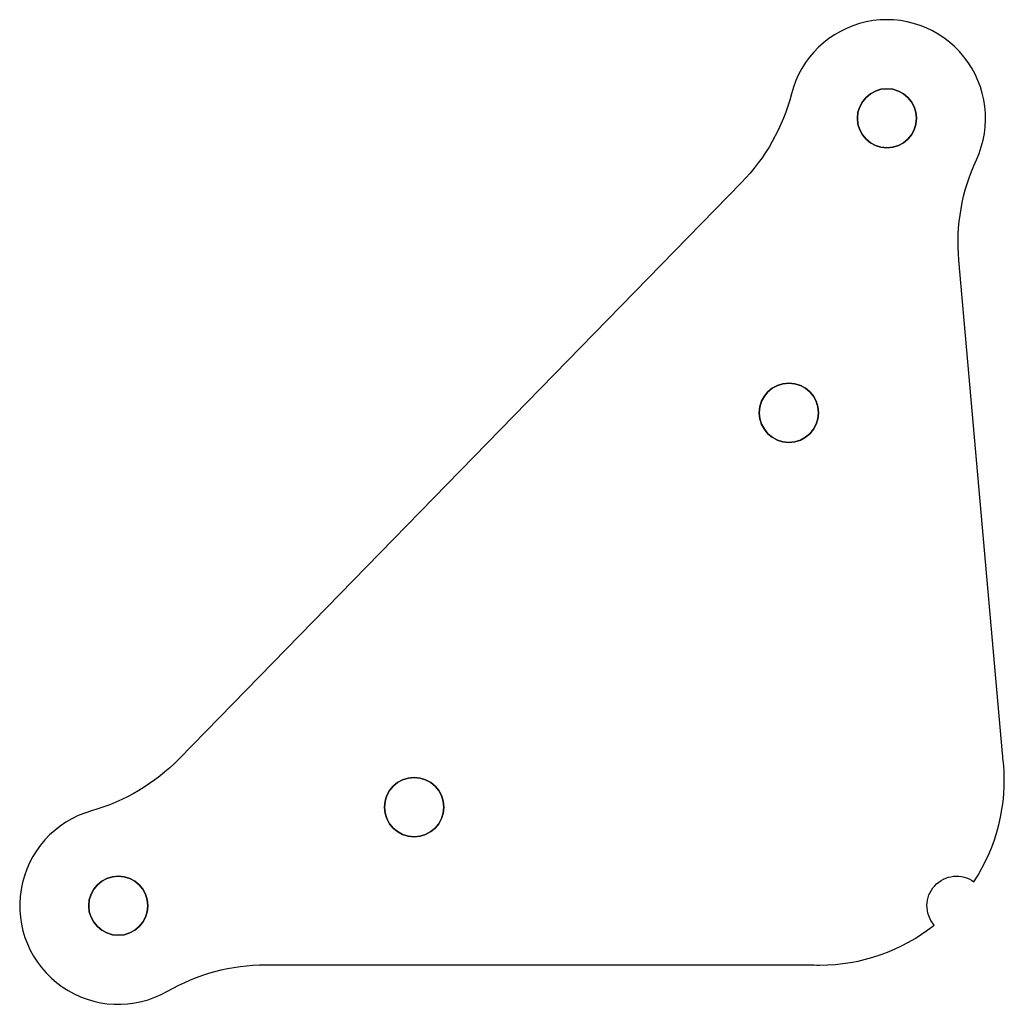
# Model space of a CAD drawing. Header units: millimetres. Extents: x -5 to 44.9, y -5 to 44.9.
import ezdxf

# ---------------------------------------------------------------- set-up
doc = ezdxf.new("R2010")
doc.units = ezdxf.units.MM
doc.layers.get('0').update_dxf_attribs({"linetype": 'CONTINUOUS'})

msp = doc.modelspace()

# ---------------------------------------------------------------- linework, layer by layer
msp.add_lwpolyline([(31.598, 36.675), (3.079, 7.451, -0.131326), (-1.359, 4.812, 1.131815), (2.494, -4.333, -0.131326), (7.483, -3), (35.017, -3, -0.013508), (35.557, -3.015, 0.168683), (41.369, -0.985, -0.892532), (43.381, 1.214, 0.170684), (44.882, 7.256, -0.011641), (44.83, 7.718), (42.619, 32.745, -0.131326), (43.508, 37.832, 1.096136), (34.128, 41.177, -0.131326)], format="xyb", close=True)
msp.add_lwpolyline([(31.598, 36.675), (3.079, 7.451, -0.131326), (-1.359, 4.812, 1.131815), (2.494, -4.333, -0.131326), (7.483, -3), (35.017, -3, -0.013508), (35.557, -3.015, 0.168683), (41.369, -0.985, -0.892532), (43.381, 1.214, 0.170684), (44.882, 7.256, -0.011641), (44.83, 7.718), (42.619, 32.745, -0.131326), (43.508, 37.832, 1.096136), (34.128, 41.177, -0.131326)], format="xyb", close=True)
at = {"extrusion": (0, 0, -1)}
for centre in [(-38.972, 39.936), (-34, 25), (-15, 5), (0, 0)]:
    msp.add_circle(centre, 1.5, dxfattribs=at)
for centre in [(38.972, 39.936), (34, 25), (15, 5), (0, 0)]:
    msp.add_circle(centre, 1.5)

doc.saveas('drawing.dxf')
